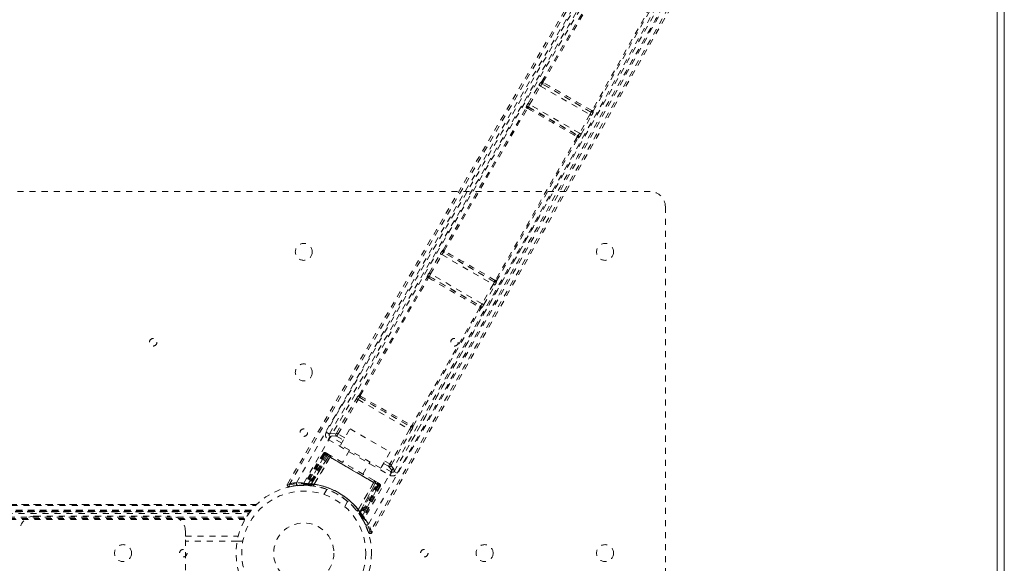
# Model space of a CAD drawing. Header units: inches. Extents: x 7.1 to 78.6, y 22.7 to 58.4.
# Tile 6 of 7: x 62.3 to 78.6, y 40.4 to 49.4. Entities that reach past the tile are written whole.
import ezdxf

# ---------------------------------------------------------------- set-up
doc = ezdxf.new("R2010")
doc.units = ezdxf.units.IN
doc.header["$MEASUREMENT"] = 0
doc.linetypes.add('SLD-Dashed', pattern=[0.075, 0.05, -0.025])
doc.linetypes.add('SLD-Solid', pattern=[0])

msp = doc.modelspace()

# ---------------------------------------------------------------- linework, layer by layer
at = {"color": 7, "linetype": 'SLD-Solid', "lineweight": 15}
for p, q in [((78.59, 58.432), (78.59, 22.682)), ((78.472, 58.314), (78.472, 22.801)), ((78.472, 22.801), (78.472, 58.314))]:
    msp.add_line(p, q, dxfattribs=at)
at = {"color": 7, "linetype": 'SLD-Dashed', "lineweight": 0}
for p, q in [((70.914, 48.384), (72.32, 50.755)), ((70.934, 48.374), (72.341, 50.745)), ((73.101, 50.307), (71.75, 47.903)), ((71.769, 47.891), (73.119, 50.294)), ((70.913, 48.384), (70.914, 48.384)), ((70.687, 48.02), (70.868, 48.323)), ((70.713, 48.005), (70.894, 48.308)), ((70.894, 48.308), (71.713, 47.835)), ((70.923, 48.343), (70.925, 48.343)), ((71.729, 47.878), (70.923, 48.343)), ((70.929, 48.341), (70.929, 48.341)), ((69.277, 45.587), (70.658, 47.948)), ((69.296, 45.577), (70.678, 47.939)), ((70.658, 47.948), (70.655, 47.953)), ((70.698, 47.959), (70.696, 47.963)), ((70.696, 47.963), (71.514, 47.491)), ((70.702, 47.957), (70.701, 47.957)), ((71.541, 47.527), (70.713, 48.005)), ((71.724, 47.882), (71.724, 47.882)), ((71.728, 47.879), (71.729, 47.878)), ((71.77, 47.889), (71.769, 47.891)), ((71.713, 47.835), (71.541, 47.527)), ((71.568, 47.512), (71.739, 47.82)), ((71.501, 47.463), (70.147, 45.086)), ((70.165, 45.074), (71.52, 47.451)), ((71.505, 47.493), (71.505, 47.493)), ((71.514, 47.491), (71.509, 47.491)), ((71.52, 47.451), (71.525, 47.45)), ((61.215, 46.557), (72.715, 46.557)), ((72.965, 46.307), (72.965, 34.807)), ((69.043, 45.206), (69.231, 45.526)), ((69.069, 45.191), (69.257, 45.511)), ((69.257, 45.511), (70.109, 45.018)), ((69.275, 45.587), (69.277, 45.587)), ((69.286, 45.546), (69.288, 45.545)), ((70.125, 45.061), (69.286, 45.546)), ((69.292, 45.544), (69.292, 45.544)), ((67.884, 43.181), (69.014, 45.134)), ((67.903, 43.171), (69.033, 45.124)), ((69.014, 45.134), (69.012, 45.138)), ((69.055, 45.145), (69.052, 45.149)), ((69.052, 45.149), (69.898, 44.661)), ((69.058, 45.143), (69.058, 45.143)), ((69.926, 44.696), (69.069, 45.191)), ((70.109, 45.018), (69.926, 44.696)), ((69.952, 44.681), (70.135, 45.004)), ((70.12, 45.065), (70.12, 45.065)), ((70.124, 45.063), (70.125, 45.061)), ((70.166, 45.073), (70.165, 45.074)), ((69.886, 44.632), (68.759, 42.676)), ((68.778, 42.665), (69.905, 44.62)), ((69.89, 44.663), (69.89, 44.663)), ((69.898, 44.661), (69.894, 44.661)), ((69.905, 44.62), (69.909, 44.62)), ((67.884, 43.181), (67.884, 43.181)), ((67.894, 43.14), (67.895, 43.14)), ((67.894, 43.14), (68.738, 42.653)), ((67.508, 42.55), (67.839, 43.12)), ((67.533, 42.535), (67.865, 43.105)), ((67.865, 43.105), (68.722, 42.61)), ((68.737, 42.654), (68.738, 42.653)), ((68.778, 42.664), (68.778, 42.665)), ((67.338, 42.565), (67.39, 42.534)), ((67.39, 42.534), (67.386, 42.524)), ((67.39, 42.533), (67.387, 42.524)), ((67.392, 42.537), (67.392, 42.536)), ((67.594, 42.382), (67.401, 42.493)), ((67.509, 42.497), (67.622, 42.431)), ((67.645, 42.47), (67.533, 42.535)), ((67.575, 42.35), (67.732, 42.622)), ((67.732, 42.622), (68.398, 42.237)), ((68.722, 42.61), (68.394, 42.038)), ((68.42, 42.023), (68.748, 42.595)), ((67.371, 42.441), (68.394, 41.85)), ((68.241, 41.966), (67.575, 42.35)), ((67.29, 42.213), (66.968, 41.699)), ((67.301, 42.206), (66.984, 41.699)), ((67.32, 42.2), (67.005, 41.696)), ((67.317, 42.197), (67.006, 41.699)), ((67.044, 41.711), (67.323, 42.194)), ((67.335, 42.187), (67.059, 41.71)), ((67.351, 42.178), (67.08, 41.708)), ((67.083, 41.695), (67.375, 42.164)), ((67.376, 42.163), (67.084, 41.695)), ((67.301, 42.206), (67.29, 42.213)), ((67.29, 42.213), (67.323, 42.194)), ((67.375, 42.164), (67.317, 42.197)), ((67.337, 42.217), (67.324, 42.193)), ((67.324, 42.193), (68.203, 41.686)), ((68.192, 41.692), (67.335, 42.187)), ((67.351, 42.178), (68.175, 41.702)), ((67.405, 42.18), (67.358, 42.207)), ((67.375, 42.164), (67.376, 42.163)), ((67.725, 42.264), (67.609, 42.062)), ((68.398, 42.237), (68.241, 41.966)), ((67.133, 41.698), (67.4, 42.149)), ((67.403, 42.148), (67.138, 41.698)), ((67.403, 42.148), (67.4, 42.149)), ((67.947, 41.867), (68.063, 42.069)), ((68.424, 41.903), (68.26, 41.997)), ((68.288, 42.047), (68.373, 41.998)), ((68.311, 42.086), (68.394, 42.038)), ((68.457, 41.905), (68.464, 41.913)), ((68.458, 41.905), (68.465, 41.914)), ((68.465, 41.914), (68.517, 41.884)), ((68.466, 41.916), (68.467, 41.917)), ((66.695, 41.704), (66.721, 41.689)), ((66.859, 41.68), (66.728, 41.66)), ((66.841, 41.678), (66.865, 41.682)), ((66.988, 41.684), (66.867, 41.68)), ((66.944, 41.685), (66.959, 41.685)), ((66.968, 41.699), (66.984, 41.699)), ((66.98, 41.685), (67.055, 41.681)), ((67.006, 41.699), (67.083, 41.695)), ((67.042, 41.682), (67.044, 41.711)), ((67.055, 41.681), (67.057, 41.681)), ((67.059, 41.681), (67.057, 41.681)), ((67.108, 41.674), (67.074, 41.678)), ((67.077, 41.679), (67.08, 41.708)), ((67.084, 41.695), (67.083, 41.695)), ((67.133, 41.698), (67.138, 41.698)), ((67.867, 41.277), (68.124, 41.731)), ((68.127, 41.73), (67.869, 41.273)), ((67.891, 41.229), (68.15, 41.716)), ((68.151, 41.716), (67.892, 41.228)), ((67.905, 41.232), (68.175, 41.702)), ((68.192, 41.692), (67.916, 41.215)), ((68.203, 41.686), (67.925, 41.203)), ((67.931, 41.161), (68.211, 41.685)), ((68.209, 41.682), (67.934, 41.163)), ((68.225, 41.673), (67.944, 41.145)), ((68.127, 41.73), (68.124, 41.731)), ((68.139, 41.756), (68.133, 41.76)), ((68.15, 41.716), (68.151, 41.716)), ((68.198, 41.722), (68.151, 41.749)), ((68.209, 41.682), (68.151, 41.716)), ((68.192, 41.692), (68.225, 41.673)), ((68.237, 41.666), (68.225, 41.673)), ((67.346, 41.616), (67.297, 41.532)), ((68.237, 41.666), (67.952, 41.131)), ((19.501, 41.362), (66.18, 41.362)), ((66.179, 41.363), (19.502, 41.363)), ((19.513, 41.35), (66.167, 41.35)), ((67.644, 41.332), (67.692, 41.416)), ((67.692, 41.416), (67.69, 41.418)), ((19.584, 41.272), (66.097, 41.272)), ((66.097, 41.272), (19.584, 41.272)), ((66.093, 41.268), (19.588, 41.268)), ((19.591, 41.264), (66.09, 41.264)), ((66.09, 41.264), (19.591, 41.264)), ((66.085, 41.258), (19.595, 41.258)), ((19.603, 41.249), (66.078, 41.249)), ((19.604, 41.248), (66.077, 41.248)), ((66.076, 41.246), (19.605, 41.246)), ((66.074, 41.244), (19.607, 41.244)), ((19.629, 41.213), (66.051, 41.213)), ((66.09, 41.264), (66.074, 41.244)), ((66.093, 41.268), (66.097, 41.272)), ((67.85, 41.256), (67.854, 41.251)), ((67.867, 41.277), (67.869, 41.273)), ((67.905, 41.232), (67.881, 41.215)), ((67.892, 41.228), (67.891, 41.229)), ((67.892, 41.228), (67.934, 41.163)), ((67.892, 41.2), (67.893, 41.199)), ((67.893, 41.198), (67.894, 41.197)), ((67.894, 41.197), (67.934, 41.134)), ((67.9, 41.189), (67.901, 41.187)), ((19.668, 41.156), (66.013, 41.156)), ((19.683, 41.13), (65.997, 41.13)), ((19.694, 41.113), (65.987, 41.113)), ((62.5, 41.172), (64.75, 41.172)), ((67.942, 41.123), (67.95, 41.109)), ((67.944, 41.145), (67.952, 41.131)), ((67.945, 41.116), (67.952, 41.102)), ((65, 40.922), (65, 40.839)), ((65, 40.276), (65, 40.839)), ((65, 40.839), (65.876, 40.839)), ((65.858, 40.755), (65, 40.755)), ((65.955, 40.757), (65.858, 40.757))]:
    msp.add_line(p, q, dxfattribs=at)
at = {"color": 7, "linetype": 'SLD-Dashed', "lineweight": 0, "flags": 128}
for points in [[(66.845, 41.726), (68.065, 43.843), (69.289, 45.955), (70.521, 48.062), (71.763, 50.16), (72.744, 51.804), (73.725, 53.444), (74.701, 55.084), (75.662, 56.729)], [(66.967, 41.72), (68.184, 43.832), (69.406, 45.939), (70.637, 48.04), (71.878, 50.133), (72.858, 51.772), (73.839, 53.407), (74.814, 55.044), (75.772, 56.686)], [(66.721, 41.689), (67.194, 42.496), (67.685, 43.335), (68.195, 44.205), (68.583, 44.869), (68.635, 44.957), (68.687, 45.045), (68.739, 45.134), (68.791, 45.223), (68.843, 45.312), (68.906, 45.419), (69.091, 45.736), (69.261, 46.025), (69.414, 46.287), (69.551, 46.521), (69.808, 46.959), (70.032, 47.343), (70.364, 47.91), (70.667, 48.428), (70.941, 48.895), (71.248, 49.42), (71.561, 49.955), (72.165, 50.99), (72.807, 52.092), (73.427, 53.157), (74.049, 54.231), (74.673, 55.314), (75.281, 56.373)], [(75.307, 56.226), (74.929, 55.568), (74.532, 54.881), (74.116, 54.162), (73.682, 53.412), (73.254, 52.676), (72.893, 52.056), (72.548, 51.465), (72.177, 50.829), (71.78, 50.15), (71.658, 49.942), (71.534, 49.73), (71.408, 49.514), (71.298, 49.326), (71.208, 49.174), (71.115, 49.014), (71.017, 48.846), (70.914, 48.671), (70.708, 48.318), (70.485, 47.938), (70.247, 47.531), (70.2, 47.451), (70.188, 47.431), (70.18, 47.416), (70.168, 47.396), (70.153, 47.371), (70.135, 47.341), (70.114, 47.305), (70.04, 47.178), (69.942, 47.011), (69.841, 46.838), (69.722, 46.636), (69.587, 46.405), (69.529, 46.306), (69.468, 46.202), (69.405, 46.095), (69.34, 45.982), (69.298, 45.911), (69.257, 45.842), (68.835, 45.121), (68.429, 44.427), (68.044, 43.77), (67.68, 43.149), (67.338, 42.565)], [(76.529, 56.249), (75.57, 54.567), (74.623, 52.875), (73.68, 51.177), (72.734, 49.478), (71.781, 47.781), (70.521, 45.564), (69.25, 43.351), (67.971, 41.14)], [(75.303, 56.099), (73.338, 52.701), (71.358, 49.311), (69.374, 45.923), (67.39, 42.534)], [(68.037, 41.038), (69.261, 43.152), (70.478, 45.269), (71.686, 47.389), (72.883, 49.514), (73.816, 51.185), (74.746, 52.855), (75.678, 54.52), (76.622, 56.175)], [(66.695, 41.704), (68.843, 45.372), (70.99, 49.039), (73.132, 52.709), (74.952, 55.863)], [(76.505, 55.667), (75.834, 54.512), (75.157, 53.34), (74.47, 52.145), (73.811, 50.994), (73.133, 49.808), (72.456, 48.621), (71.812, 47.491), (71.242, 46.489), (70.843, 45.789), (70.188, 44.637), (69.623, 43.644), (69.083, 42.697), (68.565, 41.786), (68.067, 40.912)], [(68.517, 41.884), (68.82, 42.415), (69.14, 42.977), (69.477, 43.57), (69.832, 44.194), (70.199, 44.838), (70.248, 44.925), (70.298, 45.012), (70.348, 45.1), (70.398, 45.188), (70.448, 45.277), (70.512, 45.388), (70.702, 45.723), (70.872, 46.021), (71.02, 46.282), (71.148, 46.507), (71.219, 46.63), (71.28, 46.739), (71.334, 46.833), (71.379, 46.912), (71.415, 46.976), (71.443, 47.025), (71.508, 47.138), (71.594, 47.29), (71.852, 47.744), (72.091, 48.163), (72.204, 48.362), (72.313, 48.553), (72.416, 48.735), (72.545, 48.961), (72.675, 49.188), (72.802, 49.411), (72.925, 49.627), (73.479, 50.599), (74.07, 51.632), (74.637, 52.622), (75.212, 53.623), (75.793, 54.631), (76.364, 55.615)], [(68.465, 41.914), (70.407, 45.326), (72.349, 48.738), (74.296, 52.148), (76.256, 55.549)], [(76.244, 55.156), (74.406, 51.973), (72.298, 48.284), (70.196, 44.59), (68.093, 40.897)], [(70.934, 48.374), (70.927, 48.374), (70.921, 48.372), (70.917, 48.368), (70.914, 48.364), (70.914, 48.358), (70.915, 48.352), (70.919, 48.347), (70.925, 48.343)], [(70.934, 48.374), (70.934, 48.37), (70.935, 48.368), (70.936, 48.367), (70.937, 48.367)], [(70.868, 48.323), (70.87, 48.322), (70.876, 48.318), (70.885, 48.313), (70.894, 48.308)], [(70.878, 48.339), (70.875, 48.335), (70.87, 48.322)], [(70.698, 47.959), (70.692, 47.961), (70.686, 47.962), (70.681, 47.961), (70.677, 47.959), (70.674, 47.954), (70.673, 47.949), (70.674, 47.944), (70.678, 47.938)], [(70.684, 47.94), (70.683, 47.94), (70.683, 47.94), (70.681, 47.94), (70.678, 47.938)], [(70.687, 48.02), (70.688, 48.02), (70.69, 48.019), (70.692, 48.017), (70.696, 48.015), (70.699, 48.013), (70.704, 48.011), (70.708, 48.008), (70.713, 48.005)], [(71.728, 47.879), (71.734, 47.876), (71.741, 47.876), (71.747, 47.877), (71.751, 47.88), (71.754, 47.885), (71.755, 47.891), (71.754, 47.897), (71.75, 47.903)], [(71.743, 47.901), (71.744, 47.901), (71.745, 47.901), (71.747, 47.901), (71.75, 47.903)], [(71.713, 47.835), (71.722, 47.83), (71.731, 47.825), (71.737, 47.822), (71.739, 47.82)], [(71.737, 47.821), (71.746, 47.832), (71.748, 47.837)], [(71.501, 47.463), (71.501, 47.466), (71.5, 47.468), (71.5, 47.469), (71.499, 47.469)], [(71.501, 47.463), (71.508, 47.463), (71.513, 47.465), (71.517, 47.468), (71.519, 47.472), (71.519, 47.477), (71.518, 47.482), (71.514, 47.487), (71.509, 47.491)], [(71.541, 47.527), (71.546, 47.524), (71.551, 47.521), (71.555, 47.519), (71.559, 47.517), (71.562, 47.515), (71.565, 47.514), (71.567, 47.513), (71.568, 47.512)], [(68.747, 42.409), (68.967, 42.794), (69.249, 43.29), (69.512, 43.752), (69.755, 44.18), (69.976, 44.568), (70.178, 44.922), (70.361, 45.244), (70.525, 45.533), (70.75, 45.928), (70.897, 46.186)], [(69.231, 45.526), (69.233, 45.524), (69.239, 45.521), (69.248, 45.516), (69.257, 45.511)], [(69.239, 45.539), (69.237, 45.536), (69.233, 45.525)], [(69.296, 45.577), (69.289, 45.577), (69.284, 45.574), (69.279, 45.571), (69.277, 45.566), (69.277, 45.561), (69.278, 45.555), (69.282, 45.55), (69.288, 45.545)], [(69.296, 45.577), (69.297, 45.573), (69.297, 45.571), (69.298, 45.57), (69.299, 45.569)], [(69.055, 45.145), (69.049, 45.148), (69.043, 45.148), (69.037, 45.147), (69.033, 45.145), (69.03, 45.141), (69.029, 45.135), (69.03, 45.13), (69.033, 45.124)], [(69.04, 45.125), (69.04, 45.126), (69.039, 45.126), (69.037, 45.126), (69.033, 45.124)], [(69.043, 45.206), (69.044, 45.206), (69.046, 45.205), (69.048, 45.203), (69.052, 45.201), (69.055, 45.199), (69.06, 45.197), (69.064, 45.194), (69.069, 45.191)], [(70.109, 45.018), (70.118, 45.013), (70.127, 45.008), (70.133, 45.005), (70.135, 45.004)], [(70.124, 45.063), (70.13, 45.06), (70.137, 45.059), (70.143, 45.061), (70.147, 45.064), (70.15, 45.068), (70.151, 45.074), (70.15, 45.08), (70.147, 45.086)], [(70.133, 45.005), (70.141, 45.014), (70.143, 45.018)], [(70.139, 45.084), (70.14, 45.084), (70.141, 45.084), (70.143, 45.084), (70.147, 45.086)], [(69.886, 44.632), (69.886, 44.636), (69.885, 44.637), (69.885, 44.638), (69.884, 44.639)], [(69.886, 44.632), (69.893, 44.632), (69.898, 44.634), (69.902, 44.637), (69.904, 44.642), (69.904, 44.647), (69.903, 44.652), (69.899, 44.657), (69.894, 44.661)], [(69.926, 44.696), (69.931, 44.693), (69.936, 44.691), (69.94, 44.688), (69.944, 44.686), (69.947, 44.684), (69.95, 44.683), (69.951, 44.682), (69.952, 44.681)], [(67.903, 43.171), (67.897, 43.17), (67.891, 43.168), (67.887, 43.165), (67.884, 43.16), (67.884, 43.155), (67.886, 43.149), (67.889, 43.144), (67.895, 43.14)], [(67.899, 43.138), (68, 43.079), (68.103, 43.02), (68.207, 42.96), (68.311, 42.9), (68.406, 42.845), (68.501, 42.79), (68.592, 42.738), (68.663, 42.697), (68.734, 42.656)], [(67.903, 43.171), (67.904, 43.167), (67.905, 43.165), (67.905, 43.164), (67.906, 43.163)], [(67.906, 43.163), (68.116, 43.043), (68.329, 42.919), (68.542, 42.796), (68.752, 42.675)], [(67.839, 43.12), (67.84, 43.12), (67.842, 43.119), (67.844, 43.117), (67.847, 43.115), (67.851, 43.113), (67.855, 43.111), (67.86, 43.108), (67.865, 43.105)], [(68.737, 42.654), (68.744, 42.651), (68.75, 42.651), (68.756, 42.652), (68.76, 42.655), (68.763, 42.659), (68.764, 42.665), (68.762, 42.671), (68.759, 42.676)], [(67.401, 42.493), (67.4, 42.492), (67.398, 42.489), (67.396, 42.484), (67.392, 42.477), (67.387, 42.469), (67.382, 42.461), (67.377, 42.451), (67.371, 42.441)], [(67.39, 42.534), (67.424, 42.547), (67.499, 42.538)], [(67.401, 42.493), (67.435, 42.506), (67.509, 42.497)], [(67.508, 42.55), (67.511, 42.548), (67.516, 42.545), (67.524, 42.54), (67.533, 42.535)], [(68.722, 42.61), (68.731, 42.605), (68.74, 42.6), (68.746, 42.597), (68.748, 42.595)], [(67.335, 42.187), (67.323, 42.194), (67.312, 42.2), (67.304, 42.205), (67.301, 42.206)], [(67.317, 42.197), (67.318, 42.197), (67.319, 42.196), (67.322, 42.194), (67.326, 42.192), (67.332, 42.189), (67.338, 42.185), (67.344, 42.182), (67.351, 42.178)], [(67.35, 42.212), (67.347, 42.213), (67.344, 42.215), (67.343, 42.216), (67.342, 42.216)], [(67.4, 42.149), (67.391, 42.154), (67.384, 42.159), (67.379, 42.162), (67.376, 42.163)], [(67.4, 42.149), (67.403, 42.154), (67.406, 42.159), (67.41, 42.162), (67.413, 42.166), (67.416, 42.168), (67.419, 42.17), (67.421, 42.17), (67.423, 42.17)], [(67.423, 42.17), (67.42, 42.171), (67.419, 42.172), (67.417, 42.173), (67.417, 42.173)], [(68.132, 41.76), (67.956, 41.862), (67.778, 41.965), (67.599, 42.068), (67.423, 42.169)], [(68.124, 41.731), (67.945, 41.835), (67.763, 41.94), (67.582, 42.045), (67.403, 42.148)], [(68.373, 41.998), (68.418, 41.939), (68.424, 41.903)], [(68.42, 42.023), (68.417, 42.025), (68.411, 42.028), (68.403, 42.033), (68.394, 42.038)], [(68.465, 41.914), (68.459, 41.95), (68.414, 42.009)], [(68.394, 41.85), (68.405, 41.87), (68.415, 41.887), (68.421, 41.898), (68.424, 41.903)], [(67.024, 41.683), (67.034, 41.683), (67.043, 41.685)], [(67.122, 41.674), (67.123, 41.674), (67.125, 41.675), (67.126, 41.678), (67.128, 41.68), (67.13, 41.684), (67.131, 41.688), (67.132, 41.693), (67.133, 41.698)], [(68.133, 41.76), (68.135, 41.756), (68.134, 41.749), (68.131, 41.74), (68.127, 41.73)], [(68.15, 41.716), (68.148, 41.718), (68.143, 41.721), (68.135, 41.725), (68.127, 41.73)], [(68.175, 41.702), (68.182, 41.698), (68.189, 41.694), (68.195, 41.69), (68.2, 41.687), (68.205, 41.685), (68.207, 41.683), (68.209, 41.682), (68.209, 41.682)], [(68.189, 41.727), (68.191, 41.726), (68.193, 41.725), (68.196, 41.723)], [(68.203, 41.686), (68.216, 41.678), (68.227, 41.672), (68.231, 41.669), (68.235, 41.668), (68.237, 41.666)], [(68.214, 41.713), (68.213, 41.713), (68.211, 41.714), (68.209, 41.716), (68.206, 41.718)], [(66.051, 41.213), (66.053, 41.215), (66.053, 41.215)], [(66.075, 41.245), (66.082, 41.254), (66.085, 41.258)], [(67.854, 41.251), (67.854, 41.253), (67.854, 41.254), (67.855, 41.257), (67.857, 41.26), (67.859, 41.263), (67.862, 41.266), (67.865, 41.27), (67.869, 41.273)], [(67.952, 41.102), (67.952, 41.104), (67.951, 41.104)], [(68.041, 40.904), (68.046, 40.897), (68.051, 40.891), (68.058, 40.886), (68.066, 40.884), (68.073, 40.883), (68.081, 40.885), (68.087, 40.889), (68.092, 40.895)], [(68.093, 40.897), (68.093, 40.898), (68.091, 40.898), (68.086, 40.901), (68.077, 40.906), (68.072, 40.909), (68.067, 40.912)]]:
    msp.add_lwpolyline(points, dxfattribs=at)
at = {"color": 7, "linetype": 'SLD-Dashed', "lineweight": 0}
for centre, radius in [((66.965, 45.557), 0.141), ((71.965, 45.557), 0.141), ((64.465, 44.057), 0.0625), ((69.465, 44.057), 0.0625), ((66.965, 43.557), 0.141), ((66.965, 42.557), 0.0625), ((66.965, 40.557), 1.125), ((66.965, 40.557), 1.03), ((66.965, 40.557), 0.5), ((63.965, 40.557), 0.141), ((69.965, 40.557), 0.141), ((71.965, 40.557), 0.141), ((64.965, 40.557), 0.0625), ((68.965, 40.557), 0.0625)]:
    msp.add_circle(centre, radius, dxfattribs=at)
for centre, radius, start, end in [((71.06, 48.229), 0.214, 133.5467, 153.8209), ((70.939, 48.369), 0.0301, 149.375, 239.5167), ((70.94, 48.369), 0.0301, 149.3614, 239.5238), ((70.878, 48.286), 0.104, 57.5759, 69.797), ((70.964, 48.344), 0.0351, 140.3178, 185.9816), ((54.354, 18.713), 33.976, 59.2152, 60.7848), ((70.968, 48.274), 0.0821, 123.412, 155.7193), ((70.916, 48.32), 0.0246, 59.2896, 69.469), ((54.516, 18.995), 33.623, 59.2178, 60.7821), ((70.864, 47.895), 0.216, 144.5613, 164.5472), ((70.681, 47.937), 0.0301, 60.4518, 148.9549), ((70.684, 47.933), 0.0301, 60.4696, 148.9452), ((70.618, 47.844), 0.111, 57.8516, 69.2529), ((70.713, 47.928), 0.0306, 111.6686, 158.4174), ((88.582, 77.999), 34.984, 239.23, 240.7707), ((70.777, 47.954), 0.0814, 141.3754, 173.7109), ((70.712, 47.975), 0.021, 230.3424, 240.6736), ((87.802, 76.647), 33.4, 239.2041, 240.7957), ((71.647, 47.883), 0.0822, 324.2974, 356.5766), ((71.71, 47.914), 0.0351, 294.0248, 339.677), ((71.712, 47.86), 0.0246, 50.5085, 60.7061), ((71.743, 47.905), 0.0301, 240.4821, 330.6366), ((71.743, 47.904), 0.0301, 240.4776, 330.6302), ((71.562, 47.939), 0.214, 326.1753, 346.4558), ((71.702, 47.811), 0.104, 50.2009, 62.4248), ((71.475, 47.488), 0.0306, 321.5608, 8.3582), ((71.45, 47.365), 0.111, 50.7419, 62.1572), ((71.516, 47.511), 0.021, 239.3308, 249.64), ((71.493, 47.465), 0.0301, 331.0542, 59.5339), ((71.466, 47.556), 0.0814, 306.2925, 338.6216), ((71.499, 47.465), 0.0301, 331.0441, 59.5505), ((71.371, 47.602), 0.216, 315.4543, 335.4392), ((72.715, 46.307), 0.25, 0, 90), ((69.416, 45.437), 0.205, 133.2905, 154.4467), ((69.329, 45.48), 0.0787, 123.0052, 156.7296), ((69.301, 45.572), 0.0301, 149.8045, 239.5012), ((69.303, 45.571), 0.0301, 149.814, 239.4866), ((69.219, 45.451), 0.147, 58.5232, 67.0036), ((69.279, 45.523), 0.0237, 59.3468, 69.5968), ((69.325, 45.548), 0.0335, 140.2831, 187.5607), ((52.922, 16.234), 33.571, 59.1835, 60.8164), ((52.669, 15.796), 34.103, 59.185, 60.8149), ((69.21, 45.088), 0.204, 144.6903, 165.9262), ((69.038, 45.122), 0.0301, 60.4957, 149.3702), ((69.04, 45.119), 0.0301, 60.5121, 149.3703), ((68.949, 44.984), 0.164, 58.7971, 66.4039), ((69.069, 45.114), 0.0306, 110.9482, 158.802), ((86.851, 75.001), 34.782, 239.198, 240.8021), ((69.13, 45.143), 0.0775, 141.7302, 175.8338), ((69.069, 45.161), 0.0213, 230.298, 240.6199), ((86.182, 73.842), 33.419, 239.1768, 240.8233), ((70.046, 45.065), 0.0788, 323.2912, 356.9746), ((70.108, 45.096), 0.0335, 292.4511, 339.7029), ((70.109, 45.044), 0.0239, 50.4359, 60.6093), ((70.139, 45.089), 0.0301, 240.5048, 330.1959), ((70.14, 45.087), 0.0301, 240.5027, 330.1908), ((69.966, 45.12), 0.205, 325.5531, 346.7095), ((70.076, 44.957), 0.147, 52.9851, 61.4817), ((69.86, 44.658), 0.0306, 321.1902, 9.0635), ((69.807, 44.488), 0.164, 53.6054, 61.2029), ((69.901, 44.681), 0.0212, 239.3708, 249.733), ((69.878, 44.635), 0.0301, 330.6301, 59.486), ((69.854, 44.725), 0.0775, 304.159, 338.2771), ((69.883, 44.635), 0.0301, 330.6316, 59.5067), ((69.767, 44.767), 0.204, 314.0783, 335.308), ((68.009, 43.042), 0.187, 132.0214, 155.1761), ((67.931, 43.079), 0.0713, 121.3374, 158.5826), ((67.91, 43.166), 0.0301, 150.0875, 238.5974), ((67.91, 43.166), 0.0301, 150.0622, 238.6221), ((67.782, 42.967), 0.237, 59.2396, 64.4777), ((67.886, 43.119), 0.0231, 57.7507, 68.9794), ((67.931, 43.143), 0.0324, 139.8909, 187.9159), ((68.666, 42.655), 0.0715, 321.4656, 358.602), ((68.721, 42.686), 0.0324, 292.0872, 340.1057), ((68.723, 42.636), 0.0225, 50.8687, 62.3715), ((68.752, 42.68), 0.0301, 241.393, 329.9199), ((68.752, 42.679), 0.0301, 241.3795, 329.9338), ((68.595, 42.703), 0.187, 324.8256, 347.9788), ((68.755, 42.681), 0.00678, 245.3987, 313.789), ((68.641, 42.465), 0.243, 55.5876, 60.7024), ((67.416, 42.519), 0.09, 149.6433, 239.9883), ((67.413, 42.518), 0.0277, 167.6055, 243.0909), ((67.525, 42.523), 0.03, 149.9688, 239.5914), ((67.474, 42.565), 0.0373, 311.9665, 335.3077), ((67.26, 42.68), 0.309, 323.6995, 332.0517), ((67.315, 42.197), 0.03, 60.0042, 148.0057), ((67.326, 42.113), 0.104, 83.9461, 109.2789), ((67.327, 42.19), 0.03, 60.0291, 148.0328), ((67.343, 42.181), 0.03, 60.0625, 148.0699), ((67.346, 42.157), 0.0498, 66.454, 125.6257), ((67.25, 42.031), 0.205, 61.0486, 67.9586), ((68.082, 41.766), 0.857, 148.6629, 150.5986), ((67.738, 41.962), 0.443, 147.1625, 150.9083), ((67.401, 42.148), 0.0299, 60.1889, 148.2039), ((67.402, 42.147), 0.0299, 60.1885, 148.2043), ((67.436, 42.136), 0.0354, 110.7714, 160.7249), ((68.616, 41.895), 0.264, 147.2326, 157.0145), ((68.387, 42.024), 0.03, 240.419, 330.021), ((68.458, 41.998), 0.0456, 146.8424, 165.8852), ((68.439, 41.928), 0.09, 240.0133, 330.3549), ((68.439, 41.926), 0.0277, 236.8409, 312.3144), ((66.721, 41.689), 0.03, 149.651, 282.1699), ((66.942, 40.542), 1.187, 94.6493, 101.969), ((66.965, 40.558), 1.157, 17.8168, 102.1804), ((66.862, 41.704), 0.142, 186.1117, 198.2653), ((66.963, 40.577), 1.108, 94.6028, 101.8906), ((66.872, 41.711), 0.03, 150.3131, 274.0847), ((66.836, 40.364), 1.362, 84.4702, 89.6087), ((66.965, 40.557), 1.128, 89.5363, 94.6625), ((66.943, 41.715), 0.03, 271.1053, 328.019), ((66.965, 40.656), 1.029, 86.5875, 91.209), ((66.945, 41.712), 0.0272, 270.0222, 332.6165), ((66.959, 41.715), 0.0299, 270.3227, 328.0999), ((66.964, 41.07), 0.615, 89.436, 90.4751), ((67.009, 41.71), 0.043, 167.0433, 215.7819), ((66.949, 40.53), 1.19, 30.873, 89.1271), ((67.138, 40.887), 0.83, 96.5048, 101.816), ((66.965, 40.557), 1.127, 30.4638, 89.5362), ((66.981, 41.715), 0.0299, 269.2731, 328.1959), ((66.981, 41.713), 0.0281, 268.4152, 331.1795), ((66.965, 40.558), 1.127, 84.3138, 89.2392), ((67.138, 40.907), 0.807, 95.5777, 100.9607), ((67.146, 40.87), 0.84, 94.508, 99.5805), ((66.966, 40.559), 1.155, 33.8883, 86.1119), ((67.057, 41.711), 0.0297, 265.5387, 328.5262), ((67.059, 41.711), 0.0297, 265.4599, 328.5236), ((66.965, 40.558), 1.127, 82.0325, 85.3549), ((67.128, 41.694), 0.0702, 167.3175, 191.0729), ((66.966, 40.558), 1.155, 34.6407, 85.3588), ((66.966, 40.558), 1.155, 35.6612, 84.3389), ((67.152, 40.96), 0.739, 91.4456, 95.251), ((67.103, 41.698), 0.0345, 314.849, 1.0597), ((66.984, 40.589), 1.12, 37.9113, 82.0888), ((68.097, 41.754), 0.0354, 319.2861, 9.2182), ((68.124, 41.73), 0.0299, 331.798, 59.8088), ((68.125, 41.73), 0.0299, 331.7983, 59.808), ((67.799, 41.927), 0.439, 329.0709, 332.8513), ((67.594, 42.04), 0.691, 329.8127, 332.2148), ((68.179, 41.695), 0.0334, 337.6573, 58.9775), ((68.183, 41.696), 0.03, 331.9301, 59.9366), ((68.096, 41.536), 0.21, 52.3286, 58.9898), ((68.199, 41.687), 0.03, 331.9677, 59.9721), ((68.132, 41.648), 0.104, 10.7176, 36.0591), ((68.21, 41.68), 0.03, 331.998, 59.9936), ((66.972, 40.551), 1.134, 134.3118, 135.1768), ((66.966, 40.557), 1.125, 142.2649, 149.382), ((67.884, 41.247), 0.0345, 118.9495, 165.1434), ((67.22, 40.92), 0.74, 24.7503, 28.5513), ((66.973, 40.562), 1.118, 30.7409, 35.7056), ((67.917, 41.215), 0.0297, 151.4755, 214.5405), ((67.918, 41.214), 0.0297, 151.4765, 214.4679), ((67.861, 41.277), 0.0831, 291.4026, 311.4128), ((67.887, 41.242), 0.0549, 283.5968, 314.1744), ((67.125, 40.861), 0.864, 20.4885, 25.4239), ((67.174, 40.879), 0.815, 19.066, 24.3948), ((67.163, 40.871), 0.831, 18.1876, 23.4923), ((62.5, 40.922), 0.25, 90, 180), ((64.75, 40.922), 0.25, 0, 90), ((67.952, 41.149), 0.0236, 141.9821, 205.2449), ((67.96, 41.149), 0.0299, 151.7922, 210.7324), ((67.219, 40.703), 0.835, 29.6227, 31.1866), ((67.942, 41.172), 0.043, 264.1936, 312.9809), ((66.965, 40.557), 1.128, 25.3401, 30.4631), ((67.971, 41.131), 0.0299, 151.9021, 209.6689), ((67.976, 41.118), 0.0278, 144.9449, 209.3699), ((67.979, 41.117), 0.03, 151.9692, 208.9059), ((66.861, 40.348), 1.364, 30.3938, 35.5273), ((68.011, 41.053), 0.03, 205.9255, 329.6751), ((66.978, 40.563), 1.113, 17.9401, 25.3763), ((66.965, 40.53), 1.187, 18.0285, 25.3527), ((68.511, 39.48), 1.499, 107.2362, 108.3827), ((68.067, 40.912), 0.03, 197.8315, 330.3458)]:
    msp.add_arc(centre, radius, start, end, dxfattribs=at)

doc.saveas('drawing.dxf')
